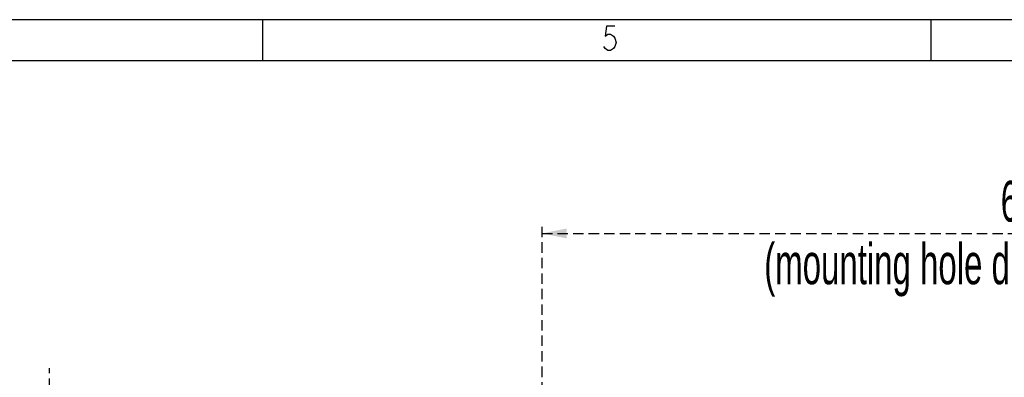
# Model space of a CAD drawing. Header units: millimetres. Extents: x 9 to 583, y 10 to 410.
# Tile 97 of 122: x 307 to 428, y 366 to 410. Entities that reach past the tile are written whole.
import ezdxf

# ---------------------------------------------------------------- set-up
doc = ezdxf.new("R2010")
doc.units = ezdxf.units.MM
doc.linetypes.add('HIDDEN', pattern=[1.905, 1.27, -0.635])
doc.layers.add('DEFAULT_2', color=5, linetype='HIDDEN')
doc.layers.add('SLD-0', color=179, linetype='Continuous')
doc.styles.add('SLDTEXTSTYLE0', font='TXT', dxfattribs={"width": 0.605})
doc.dimstyles.new('SLDDIMSTYLE1', dxfattribs={"dimtxt": 5, "dimasz": 3, "dimexe": 0, "dimexo": 0.0625, "dimgap": 1.25, "dimtad": 1, "dimdec": 1, "dimlfac": 5, "dimrnd": 1e-09, "dimzin": 12, "dimdsep": 46, "dimtxsty": 'SLDTEXTSTYLE0', "dimsah": 1, "dimcen": 0.09, "dimadec": 0, "dimazin": 3, "dimtfac": 1, "dimtdec": 1, "dimtofl": 0, "dimtmove": 0, "dimatfit": 3, "dimfxl": 0, "dimfrac": 2, "dimtolj": 1, "dimtzin": 12, "dimarcsym": 0})
doc.dimstyles.new('SLDDIMSTYLE2', dxfattribs={"dimtxt": 5, "dimasz": 3, "dimexe": 0, "dimexo": 0.0625, "dimgap": 1.25, "dimtad": 1, "dimlfac": 5, "dimrnd": 1e-09, "dimzin": 12, "dimdsep": 46, "dimtxsty": 'SLDTEXTSTYLE0', "dimsah": 1, "dimcen": 0.09, "dimadec": 0, "dimazin": 3, "dimtfac": 1, "dimtmove": 0, "dimatfit": 0, "dimfxl": 0, "dimfrac": 2, "dimtolj": 1, "dimtzin": 12, "dimarcsym": 0})

# ---------------------------------------------------------------- blocks, each defined once
blk = doc.blocks.new('_D_1')
at = {"layer": 'DEFAULT_2'}
for p, q in [((371.19, 362.35), (371.19, 384.76)), ((500.9, 362.35), (500.9, 384.76)), ((371.19, 383.76), (500.9, 383.76))]:
    blk.add_line(p, q, dxfattribs=at)
for points in [[(371.19, 383.76), (374.19, 383.16), (374.19, 384.36)], [(500.9, 383.76), (497.9, 384.36), (497.9, 383.16)]]:
    blk.add_solid(points, dxfattribs=at)
at = {"layer": 'DEFAULT_2', "char_height": 5, "attachment_point": 1, "style": 'SLDTEXTSTYLE0'}
for s, insert in [('648.6', (427.45, 390.21)), ('(mounting hole distance)', (398.44, 382.53))]:
    blk.add_mtext(s, dxfattribs=dict(at, insert=insert))
blk = doc.blocks.new('_D_7')
at = {"layer": 'DEFAULT_2'}
for p, q in [((310.76, 360.91), (310.76, 367.26)), ((266.59, 360.91), (283.53, 360.91)), ((285.05, 360.91), (311.76, 360.91)), ((310.76, 360.91), (310.76, 294.91)), ((266.59, 294.91), (311.76, 294.91)), ((310.76, 294.91), (310.76, 288.56))]:
    blk.add_line(p, q, dxfattribs=at)
for points in [[(310.76, 360.91), (311.36, 363.91), (310.16, 363.91)], [(310.76, 294.91), (310.16, 291.91), (311.36, 291.91)]]:
    blk.add_solid(points, dxfattribs=at)
at = {"layer": 'DEFAULT_2', "char_height": 5, "attachment_point": 1, "rotation": 90, "style": 'SLDTEXTSTYLE0'}
for s, insert in [('(mounting hole distance)', (311.98, 291.68)), ('330', (304.31, 323.56))]:
    blk.add_mtext(s, dxfattribs=dict(at, insert=insert))

msp = doc.modelspace()

# ---------------------------------------------------------------- linework, layer by layer
at = {"layer": 'SLD-0', "color": 179, "linetype": 'Continuous'}
for p, q in [((582.9361, 409.9562), (8.9361, 409.9562)), ((336.9361, 404.9562), (336.9361, 409.9562)), ((418.9361, 404.9562), (418.9361, 409.9562)), ((13.9361, 404.9562), (582.9361, 404.9562))]:
    msp.add_line(p, q, dxfattribs=at)
at = {"layer": 'SLD-0', "color": 250, "linetype": 'Continuous'}
for p, q in [((379.0878, 409.1823), (378.9191, 407.9323)), ((380.1004, 409.1823), (379.0878, 409.1823)), ((378.9191, 407.9323), (379.2566, 408.1823)), ((379.2566, 408.1823), (379.5941, 408.1823)), ((379.5941, 408.1823), (379.9316, 407.9323)), ((379.9316, 407.9323), (380.1004, 407.6823)), ((380.1004, 407.6823), (380.2691, 407.1823)), ((380.2691, 407.1823), (380.1004, 406.6823)), ((378.9191, 406.4323), (378.7503, 406.6823)), ((379.2566, 406.1823), (378.9191, 406.4323)), ((379.5941, 406.1823), (379.2566, 406.1823)), ((379.9316, 406.4323), (379.5941, 406.1823)), ((380.1004, 406.6823), (379.9316, 406.4323))]:
    msp.add_line(p, q, dxfattribs=at)

# ---------------------------------------------------------------- dimensions: what is measured, and where the dimension line sits
at = {"layer": 'DEFAULT_2'}
for base, p1, p2, angle, dimstyle, picture, middle in [((500.9029, 376.0865), (371.1901, 361.7531), (500.9029, 361.7531), 0, 'SLDDIMSTYLE1', '_D_1', (436.0465, 376.0865)), ((318.4296, 294.9131), (265.9894, 360.9131), (265.9894, 294.9131), 90, 'SLDDIMSTYLE2', '_D_7', (318.4296, 329.2926))]:
    dim = msp.add_linear_dim(base=base, p1=p1, p2=p2, angle=angle, dimstyle=dimstyle, dxfattribs=at)
    dim.commit()
    dim.dimension.update_dxf_attribs({"geometry": picture, "text_midpoint": middle, "dimtype": 160})

doc.saveas('drawing.dxf')
